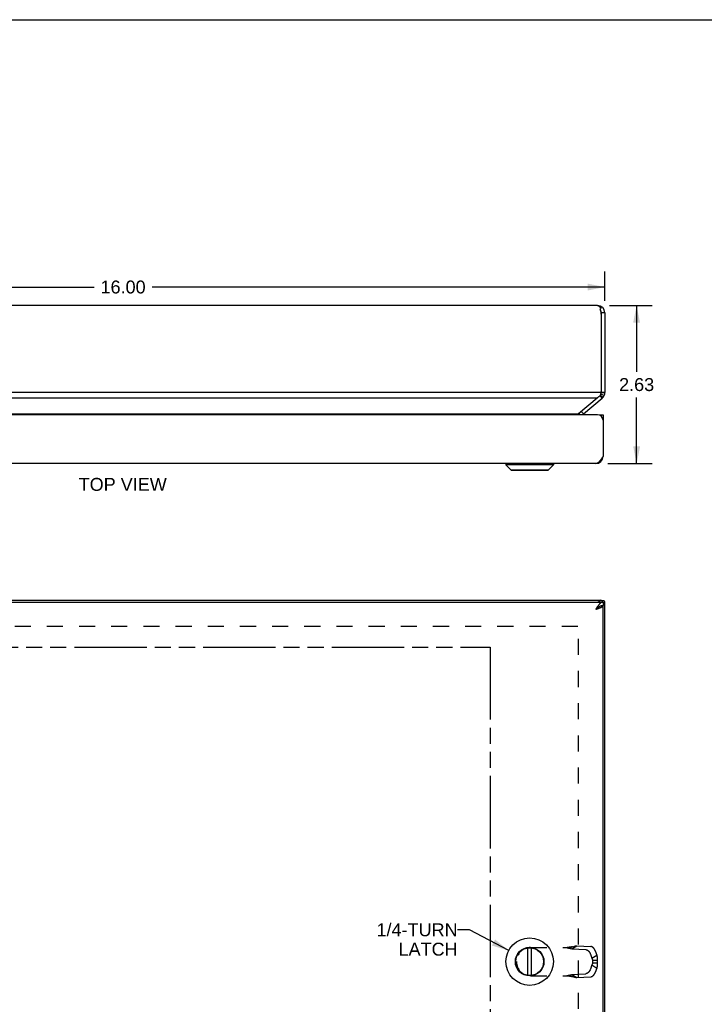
# Model space of a CAD drawing. Header units: inches. Extents: x 0 to 48.6, y 0 to 31.4.
# Tile 8 of 10: x 12.7 to 24, y 15.1 to 31.4. Entities that reach past the tile are written whole.
import ezdxf

# ---------------------------------------------------------------- set-up
doc = ezdxf.new("R2010")
doc.units = ezdxf.units.IN
doc.header["$LTSCALE"] = 2.671429
doc.header["$MEASUREMENT"] = 0
doc.linetypes.add('HIDDEN', pattern=[0.2, 0.1, -0.1])
doc.linetypes.add('PHANTOM', pattern=[0.8, 0.45, -0.05, 0.1, -0.05, 0.1, -0.05])
doc.layers.get('0').update_dxf_attribs({"linetype": 'CONTINUOUS'})
for name, color, linetype in [('AVAIL_DOOR_SPACE', 7, 'CONTINUOUS'), ('DEFAULT_2', 8, 'HIDDEN'), ('DIMENSIONS', 7, 'CONTINUOUS')]:
    doc.layers.add(name, color=color, linetype=linetype)
doc.styles.get("Standard").update_dxf_attribs({"font": 'arial.ttf'})
doc.dimstyles.new('DIMSTYLE_1', dxfattribs={"dimtxt": 0.214286, "dimasz": 0.285714, "dimexe": 0.09, "dimexo": 0.07, "dimgap": 0.0375, "dimtad": 0, "dimtih": 1, "dimtoh": 1, "dimzin": 4, "dimdsep": 46, "dimtxsty": 'Standard', "dimblk": '_FILLED', "dimblk1": '_FILLED', "dimblk2": '_FILLED', "dimcen": 0.09, "dimazin": 1, "dimtfac": 1, "dimtofl": 0, "dimtmove": 0, "dimatfit": 3, "dimldrblk": '_FILLED', "dimfxl": 0, "dimtolj": 1, "dimtzin": 4, "dimarcsym": 0})
doc.dimstyles.get("Standard").update_dxf_attribs({"dimtxt": 0.242857, "dimasz": 0.285714, "dimexe": 0.09, "dimexo": 0.07, "dimgap": 0.09, "dimtad": 0, "dimtih": 1, "dimtoh": 1, "dimzin": 4, "dimdsep": 46, "dimtxsty": 'Standard', "dimblk": '_FILLED', "dimblk1": '_FILLED', "dimblk2": '_FILLED', "dimcen": 0.09, "dimazin": 1, "dimtp": 0.01, "dimtm": 0.01, "dimtfac": 1, "dimtofl": 0, "dimtmove": 0, "dimatfit": 3, "dimldrblk": '_FILLED', "dimfxl": 0, "dimtolj": 1, "dimtzin": 4, "dimarcsym": 0})

# ---------------------------------------------------------------- blocks, each defined once
blk = doc.blocks.new('_FILLED')
at = {"color": 0, "linetype": 'ByBlock'}
blk.add_solid([(0, 0), (-1, 0.2), (-1, -0.2)], dxfattribs=at)
blk = doc.blocks.new('*D7')
at = {"layer": 'DIMENSIONS', "color": 2, "linetype": 'Continuous'}
for p, q in [((22.451, 26.683), (23.156, 26.683)), ((22.899, 26.683), (22.899, 25.585)), ((22.899, 24.058), (22.899, 25.156)), ((22.421, 24.058), (23.156, 24.058))]:
    blk.add_line(p, q, dxfattribs=at)
at = {"layer": 'DIMENSIONS', "color": 2, "linetype": 'Continuous', "xscale": 0.2857142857, "yscale": 0.2857142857, "zscale": 0.2857142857}
for p, rotation in [((22.899, 26.683), 90), ((22.899, 24.058), 270)]:
    blk.add_blockref('_FILLED', p, dxfattribs=dict(at, rotation=rotation))
at = {"layer": 'DIMENSIONS', "color": 2, "linetype": 'Continuous', "insert": (22.899, 25.478), "char_height": 0.2143, "width": 0.58232, "attachment_point": 2, "line_spacing_factor": 0.9}
blk.add_mtext('2.63', dxfattribs=at)
blk = doc.blocks.new('*D20')
at = {"layer": 'DIMENSIONS', "color": 2, "linetype": 'Continuous'}
for p, q in [((6.371, 26.763), (6.371, 27.248)), ((22.371, 26.763), (22.371, 27.248)), ((6.371, 26.99), (13.89, 26.99)), ((22.371, 26.99), (14.853, 26.99))]:
    blk.add_line(p, q, dxfattribs=at)
at = {"layer": 'DIMENSIONS', "color": 2, "linetype": 'Continuous', "xscale": 0.2857142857, "yscale": 0.2857142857, "zscale": 0.2857142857, "rotation": 180}
blk.add_blockref('_FILLED', (6.371, 26.99), dxfattribs=at)
at = {"layer": 'DIMENSIONS', "color": 2, "linetype": 'Continuous', "xscale": 0.2857142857, "yscale": 0.2857142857, "zscale": 0.2857142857}
blk.add_blockref('_FILLED', (22.371, 26.99), dxfattribs=at)
at = {"layer": 'DIMENSIONS', "color": 2, "linetype": 'Continuous', "insert": (14.371, 27.098), "char_height": 0.2143, "width": 0.74881, "attachment_point": 2, "line_spacing_factor": 0.9}
blk.add_mtext('16.00', dxfattribs=at)

msp = doc.modelspace()

# ---------------------------------------------------------------- linework, layer by layer
at = {"color": 7, "linetype": 'Continuous'}
for p, q in [((0, 31.4286), (48.5714, 31.4286)), ((22.3184, 26.6627), (22.3026, 26.6393)), ((22.3002, 26.5979), (22.2995, 26.5979)), ((22.3713, 26.5632), (22.3113, 26.5632)), ((22.3113, 26.5632), (22.3113, 26.5388)), ((22.3284, 25.1472), (22.2927, 25.1898)), ((22.3333, 25.1515), (22.2947, 25.1928)), ((22.3372, 25.1553), (22.2962, 25.1953)), ((22.3389, 25.1571), (22.2969, 25.1964)), ((22.3599, 25.1882), (22.3056, 25.2137)), ((22.3707, 25.2271), (22.311, 25.2331)), ((22.3113, 25.2586), (22.3113, 25.2391)), ((22.3713, 25.2391), (22.3113, 25.2391)), ((22.0151, 24.8843), (21.9809, 24.925)), ((22.2808, 24.868), (22.3408, 24.868)), ((22.2808, 24.8628), (22.2808, 24.868)), ((22.3408, 24.8075), (22.3357, 24.8075)), ((20.7287, 24.0549), (21.5168, 24.0549)), ((20.7287, 24.0549), (20.7287, 24.0362)), ((21.5168, 24.0362), (20.7287, 24.0362)), ((20.7287, 24.0362), (20.8118, 23.953)), ((21.5168, 24.0362), (21.4337, 23.953)), ((21.5168, 24.0549), (21.5168, 24.0362)), ((22.3397, 24.1623), (22.3315, 24.1634)), ((20.8118, 23.953), (21.4337, 23.953)), ((20.8168, 23.951), (21.4287, 23.951)), ((22.3523, 21.7823), (22.3018, 21.7823)), ((22.3094, 21.7906), (22.3094, 21.7823)), ((22.3113, 21.7906), (22.3113, 21.7823)), ((22.3408, 21.7606), (22.3408, 21.7006)), ((22.3397, 21.6956), (22.3094, 21.6956)), ((21.093, 15.5625), (21.093, 16.0186)), ((21.1525, 15.5625), (21.1525, 16.0186))]:
    msp.add_line(p, q, dxfattribs=at)
at = {"color": 3, "linetype": 'Continuous'}
for p, q in [((22.2513, 26.6832), (6.4913, 26.6832)), ((22.3113, 26.5388), (22.3113, 25.2586)), ((22.3713, 26.5632), (22.3713, 25.2391)), ((22.3094, 25.2391), (6.4332, 25.2391)), ((22.2458, 25.1472), (6.4968, 25.1472)), ((22.2458, 25.1472), (21.9332, 24.8849)), ((22.0151, 24.8843), (22.3284, 25.1472)), ((22.2458, 25.1472), (22.2466, 25.1482)), ((22.2466, 25.1482), (22.2475, 25.1493)), ((22.2475, 25.1493), (22.2483, 25.1503)), ((22.2508, 24.868), (6.4908, 24.868)), ((6.8102, 24.8843), (21.9324, 24.8843)), ((22.3408, 24.868), (22.3408, 24.178)), ((22.2208, 24.058), (6.5208, 24.058)), ((6.4008, 21.7606), (22.3408, 21.7606)), ((6.4313, 21.7906), (22.3113, 21.7906)), ((22.3234, 21.7606), (22.3284, 21.7657)), ((22.3713, 9.811), (22.3713, 21.7702)), ((22.3397, 21.6956), (22.3408, 21.6956)), ((22.3408, 9.8856), (22.3408, 21.6956))]:
    msp.add_line(p, q, dxfattribs=at)
for points in [[(22.2513, 26.6832), (22.2538, 26.6831), (22.2563, 26.6827), (22.2588, 26.6822), (22.2614, 26.6814), (22.2639, 26.6804), (22.2664, 26.6791), (22.2689, 26.6777), (22.2714, 26.676), (22.2739, 26.6742), (22.2765, 26.6721), (22.279, 26.6698), (22.2815, 26.6673), (22.284, 26.6646), (22.2865, 26.6618), (22.2891, 26.6587), (22.2916, 26.6555), (22.2941, 26.6521), (22.2966, 26.6485), (22.2991, 26.6448), (22.3016, 26.6409), (22.3042, 26.6368), (22.3067, 26.6327)], [(22.2886, 26.6289), (22.2885, 26.6292), (22.2885, 26.6295), (22.2884, 26.6299), (22.2884, 26.6301)], [(22.2886, 26.6289), (22.29, 26.6251), (22.2915, 26.6213), (22.2929, 26.6174), (22.2943, 26.6134), (22.2957, 26.6093), (22.2971, 26.6052), (22.2985, 26.601), (22.2999, 26.5968), (22.3013, 26.5925), (22.3028, 26.5882)], [(22.3028, 26.5882), (22.304, 26.5841), (22.3052, 26.58), (22.3062, 26.5758), (22.3072, 26.5716), (22.3081, 26.5674), (22.3088, 26.5632)], [(22.2483, 25.1503), (22.2502, 25.1526), (22.2522, 25.1549), (22.2542, 25.1571), (22.2564, 25.1594), (22.2586, 25.1615), (22.2609, 25.1636), (22.2633, 25.1656), (22.2657, 25.1676), (22.2681, 25.1694), (22.2706, 25.1712), (22.2731, 25.1728), (22.2757, 25.1743)], [(22.2973, 25.1972), (22.2957, 25.1943), (22.294, 25.1916), (22.2922, 25.1891), (22.2903, 25.1867), (22.2883, 25.1844), (22.2863, 25.1824), (22.2842, 25.1804), (22.2821, 25.1787), (22.28, 25.177), (22.2778, 25.1756), (22.2757, 25.1743)], [(22.3016, 25.2065), (22.3003, 25.2033), (22.2989, 25.2002), (22.2973, 25.1972)], [(22.3039, 25.2132), (22.3028, 25.2098), (22.3016, 25.2065)], [(22.3094, 25.2391), (22.3087, 25.2348), (22.308, 25.2304), (22.3071, 25.2261), (22.3061, 25.2217), (22.3051, 25.2175), (22.3039, 25.2132)], [(21.9218, 24.868), (21.9218, 24.8684), (21.922, 24.8696), (21.9222, 24.8709), (21.9226, 24.8721), (21.923, 24.8733), (21.9235, 24.8745), (21.9241, 24.8757), (21.9248, 24.8769), (21.9256, 24.878), (21.9265, 24.8791), (21.9274, 24.8802), (21.9285, 24.8813), (21.9297, 24.8823), (21.931, 24.8833), (21.9324, 24.8843)], [(21.9324, 24.8843), (21.9327, 24.8845), (21.933, 24.8847), (21.9332, 24.8849)], [(22.3408, 24.178), (22.3365, 24.1712), (22.3322, 24.1645), (22.3279, 24.1579), (22.3236, 24.1513), (22.3193, 24.1447), (22.315, 24.1383), (22.3107, 24.132), (22.3065, 24.1259), (22.3022, 24.1199), (22.2979, 24.1141), (22.2936, 24.1085), (22.2893, 24.1032), (22.2851, 24.098), (22.2808, 24.0931), (22.2765, 24.0885), (22.2722, 24.0842), (22.2679, 24.0801), (22.2636, 24.0764), (22.2593, 24.0729), (22.255, 24.0698), (22.2508, 24.0671), (22.2465, 24.0647), (22.2422, 24.0626), (22.2379, 24.061), (22.2336, 24.0597), (22.2293, 24.0587), (22.225, 24.0581), (22.2208, 24.058)], [(22.3408, 21.7606), (22.3365, 21.7604), (22.3322, 21.7598), (22.3279, 21.7589), (22.3236, 21.7576), (22.3193, 21.7559), (22.315, 21.7538), (22.3107, 21.7514), (22.3065, 21.7487), (22.3022, 21.7456), (22.2979, 21.7422), (22.2936, 21.7385), (22.2893, 21.7344), (22.2851, 21.7301), (22.2808, 21.7255), (22.2765, 21.7206), (22.2722, 21.7154), (22.2679, 21.71), (22.2636, 21.7044), (22.2593, 21.6986), (22.255, 21.6927), (22.2508, 21.6865), (22.2465, 21.6802), (22.2422, 21.6738), (22.2379, 21.6673), (22.2336, 21.6607), (22.2293, 21.654), (22.225, 21.6473), (22.2208, 21.6406)], [(22.2568, 21.7606), (22.2586, 21.7621), (22.2609, 21.7638), (22.2633, 21.7654), (22.2657, 21.7669), (22.2681, 21.7682), (22.2706, 21.7695), (22.2731, 21.7706), (22.2757, 21.7715)], [(22.3039, 21.7878), (22.3028, 21.7869), (22.3016, 21.7861), (22.3003, 21.7851), (22.2989, 21.7841), (22.2973, 21.783), (22.2957, 21.7819), (22.294, 21.7808), (22.2922, 21.7796), (22.2903, 21.7785), (22.2883, 21.7774), (22.2863, 21.7763), (22.2842, 21.7752), (22.2821, 21.7742), (22.28, 21.7733), (22.2778, 21.7724), (22.2757, 21.7715)], [(22.3094, 21.7906), (22.3087, 21.7905), (22.308, 21.7903), (22.3071, 21.7899), (22.3061, 21.7893), (22.3051, 21.7886), (22.3039, 21.7878)], [(22.3523, 21.7823), (22.353, 21.7823), (22.3541, 21.7822), (22.355, 21.782), (22.356, 21.7817), (22.3569, 21.7813), (22.3577, 21.7808), (22.3585, 21.7803), (22.3593, 21.7797), (22.3599, 21.779)], [(22.3707, 21.7703), (22.3703, 21.7703), (22.3698, 21.7705), (22.3692, 21.7708), (22.3684, 21.7713), (22.3676, 21.7718), (22.3667, 21.7725), (22.3658, 21.7733), (22.3647, 21.7742), (22.3636, 21.7752), (22.3624, 21.7764), (22.3612, 21.7776), (22.3599, 21.779)], [(22.3713, 21.7702), (22.3713, 21.7702), (22.3712, 21.7702), (22.3711, 21.7702), (22.371, 21.7702), (22.3709, 21.7702), (22.3707, 21.7703)], [(22.2208, 21.6406), (22.2274, 21.6427), (22.234, 21.6448), (22.2406, 21.6469), (22.2471, 21.649), (22.2536, 21.6512), (22.2599, 21.6533), (22.2661, 21.6554), (22.2722, 21.6575), (22.2781, 21.6596), (22.2839, 21.6617), (22.2894, 21.6638), (22.2948, 21.666), (22.2999, 21.6681), (22.3047, 21.6702), (22.3094, 21.6723), (22.3137, 21.6744), (22.3178, 21.6765), (22.3215, 21.6787), (22.325, 21.6808), (22.3281, 21.6829), (22.3309, 21.685), (22.3334, 21.6871), (22.3355, 21.6892), (22.3373, 21.6913), (22.3387, 21.6935), (22.3397, 21.6956)]]:
    msp.add_lwpolyline(points, dxfattribs=at)
at = {"color": 7, "linetype": 'Continuous'}
for points in [[(22.3408, 21.7006), (22.3365, 21.7005), (22.3322, 21.7002), (22.3279, 21.6997), (22.3236, 21.6991), (22.3193, 21.6982), (22.315, 21.6972), (22.3107, 21.696), (22.3065, 21.6946), (22.3022, 21.6931), (22.2979, 21.6914), (22.2936, 21.6895), (22.2893, 21.6875), (22.2851, 21.6853), (22.2808, 21.683), (22.2765, 21.6806), (22.2722, 21.678), (22.2679, 21.6753), (22.2636, 21.6725), (22.2593, 21.6696), (22.255, 21.6666), (22.2508, 21.6635), (22.2465, 21.6604), (22.2422, 21.6572), (22.2379, 21.6539), (22.2336, 21.6506), (22.2293, 21.6473), (22.225, 21.6439), (22.2208, 21.6406)], [(22.2208, 21.6406), (22.2247, 21.6431), (22.2286, 21.6456), (22.2325, 21.6481), (22.2363, 21.6506), (22.24, 21.6531), (22.2437, 21.6556), (22.2473, 21.6581), (22.2508, 21.6606), (22.2541, 21.6631), (22.2573, 21.6656), (22.2603, 21.6681), (22.2632, 21.6706), (22.2659, 21.6731), (22.2684, 21.6756), (22.2684, 21.6756)]]:
    msp.add_lwpolyline(points, dxfattribs=at)
for radius in [0.3941, 0.2375, 0.23]:
    msp.add_circle((21.1228, 15.7906), radius, dxfattribs=at)
at = {"color": 3, "linetype": 'Continuous'}
for centre, radius, start, end in [((22.2513, 26.5632), 0.12, 0, 90), ((22.1913, 26.5388), 0.12, 0, 11.70226), ((22.2113, 25.2586), 0.1, 348.78562, 0.00085), ((22.2513, 25.2391), 0.12, 310, 360), ((22.0536, 24.8383), 0.06, 130, 150.38073), ((22.2508, 24.778), 0.09, 0, 90), ((22.2208, 24.178), 0.12, 270, 360)]:
    msp.add_arc(centre, radius, start, end, dxfattribs=at)
at = {"color": 7, "linetype": 'Continuous'}
for centre, radius, start, end in [((22.2513, 26.5632), 0.06, 0, 37.29923), ((22.2513, 25.2391), 0.06, 326.84762, 360), ((22.0536, 24.8383), 0.12, 149.46622, 165.69448), ((20.7318, 24.0549), 0.00305, 89.99991, 180), ((21.5138, 24.0549), 0.00305, 0, 90.00009), ((20.8168, 23.9581), 0.0071, 225.00001, 270.00001), ((21.4287, 23.9581), 0.0071, 269.99999, 314.99999)]:
    msp.add_arc(centre, radius, start, end, dxfattribs=at)
at = {"layer": 'AVAIL_DOOR_SPACE', "color": 4, "linetype": 'PHANTOM'}
for p, q in [((7.1508, 21.0106), (20.4658, 21.0106)), ((20.4658, 21.0106), (20.4658, 10.5706))]:
    msp.add_line(p, q, dxfattribs=at)
at = {"layer": 'DEFAULT_2', "color": 8, "linetype": 'HIDDEN'}
for p, q in [((21.9216, 21.3529), (6.821, 21.3529)), ((21.9336, 10.1972), (21.9336, 21.3839)), ((21.1388, 16.0268), (21.7917, 16.0268)), ((21.8224, 16.0038), (21.9039, 16.0555)), ((21.9039, 16.0555), (22.1366, 16.0423)), ((21.8224, 16.0038), (22.0551, 15.9906)), ((22.1309, 15.917), (22.1556, 15.8455)), ((22.1556, 15.8455), (22.2371, 15.8972)), ((22.2124, 15.9687), (22.2371, 15.8972)), ((20.9028, 15.7908), (20.9028, 15.7904)), ((22.1556, 15.7356), (22.1309, 15.6641)), ((22.1556, 15.7356), (22.2371, 15.6839)), ((22.1664, 15.8127), (22.2423, 15.8127)), ((22.1664, 15.8127), (22.1664, 15.7685)), ((22.1664, 15.7685), (22.2423, 15.7685)), ((22.2423, 15.8127), (22.2423, 15.7685)), ((21.1388, 15.5544), (21.7917, 15.5544)), ((21.8224, 15.5773), (22.0551, 15.5906)), ((21.8224, 15.5773), (21.9039, 15.5256)), ((21.8267, 15.5453), (21.8396, 15.5419)), ((21.8396, 15.5419), (21.8514, 15.5388)), ((21.9039, 15.5256), (22.1366, 15.5388)), ((22.2371, 15.6839), (22.2124, 15.6124))]:
    msp.add_line(p, q, dxfattribs=at)
for points in [[(21.7158, 16.0268), (21.7297, 16.024), (21.7434, 16.0213), (21.7569, 16.0185), (21.7703, 16.0157), (21.7836, 16.0128), (21.7967, 16.0099), (21.8096, 16.0069), (21.8224, 16.0038)], [(21.8396, 16.0392), (21.8333, 16.0376), (21.8267, 16.0361), (21.8201, 16.0346), (21.8134, 16.0333), (21.8067, 16.032), (21.8, 16.0309), (21.7933, 16.03), (21.7866, 16.0291), (21.7799, 16.0284), (21.7732, 16.0278), (21.7665, 16.0274), (21.7598, 16.027), (21.7531, 16.0268), (21.7467, 16.0268)], [(21.7917, 16.0268), (21.8006, 16.0291), (21.8095, 16.0313), (21.8181, 16.0336), (21.8267, 16.0358), (21.8514, 16.0423)], [(21.8514, 16.0423), (21.8593, 16.0444), (21.8671, 16.0464), (21.8748, 16.0484), (21.8823, 16.0503), (21.8896, 16.0521), (21.8968, 16.0539), (21.9039, 16.0555)], [(22.2124, 15.9687), (22.2116, 15.9709), (22.2108, 15.9732), (22.2099, 15.9754), (22.2089, 15.9776), (22.208, 15.9798), (22.2069, 15.982), (22.2058, 15.9842), (22.2047, 15.9864), (22.2036, 15.9886), (22.2023, 15.9907), (22.2011, 15.9928), (22.1998, 15.9949), (22.1985, 15.997), (22.1971, 15.9991), (22.1957, 16.0011), (22.1943, 16.0031), (22.1928, 16.0051), (22.1913, 16.0071), (22.1898, 16.009), (22.1882, 16.0108), (22.1867, 16.0127), (22.185, 16.0144), (22.1834, 16.0162), (22.1818, 16.0179), (22.1801, 16.0196), (22.1784, 16.0212), (22.1767, 16.0227), (22.175, 16.0242), (22.1732, 16.0257), (22.1715, 16.0271), (22.1697, 16.0285), (22.1679, 16.0298), (22.1662, 16.031), (22.1644, 16.0322), (22.1626, 16.0333), (22.1608, 16.0344), (22.159, 16.0353), (22.1572, 16.0363), (22.1554, 16.0372), (22.1537, 16.038), (22.1519, 16.0387), (22.1501, 16.0394), (22.1484, 16.04), (22.1467, 16.0405), (22.1449, 16.041), (22.1432, 16.0414), (22.1415, 16.0417), (22.1399, 16.042), (22.1382, 16.0422), (22.1366, 16.0423)], [(22.0551, 15.9906), (22.0567, 15.9905), (22.0584, 15.9903), (22.06, 15.99), (22.0617, 15.9897), (22.0634, 15.9893), (22.0651, 15.9888), (22.0669, 15.9883), (22.0686, 15.9877), (22.0704, 15.987), (22.0722, 15.9862), (22.0739, 15.9854), (22.0757, 15.9846), (22.0775, 15.9836), (22.0793, 15.9826), (22.0811, 15.9816), (22.0829, 15.9805), (22.0846, 15.9793), (22.0864, 15.978), (22.0882, 15.9767), (22.09, 15.9754), (22.0917, 15.974), (22.0934, 15.9725), (22.0952, 15.971), (22.0969, 15.9695), (22.0986, 15.9678), (22.1002, 15.9662), (22.1019, 15.9645), (22.1035, 15.9627), (22.1051, 15.9609), (22.1067, 15.9591), (22.1083, 15.9572), (22.1098, 15.9553), (22.1113, 15.9534), (22.1128, 15.9514), (22.1142, 15.9494), (22.1156, 15.9474), (22.117, 15.9453), (22.1183, 15.9432), (22.1196, 15.9411), (22.1208, 15.939), (22.122, 15.9368), (22.1232, 15.9347), (22.1243, 15.9325), (22.1254, 15.9303), (22.1264, 15.9281), (22.1274, 15.9259), (22.1284, 15.9237), (22.1293, 15.9215), (22.1301, 15.9192), (22.1309, 15.917)], [(22.2371, 15.8972), (22.238, 15.8933), (22.2389, 15.8893), (22.2397, 15.8853), (22.2404, 15.8812), (22.2411, 15.8771), (22.2417, 15.873), (22.2422, 15.8688), (22.2426, 15.8646), (22.243, 15.8604), (22.2433, 15.8561), (22.2435, 15.8519), (22.2436, 15.8476), (22.2437, 15.8432), (22.2437, 15.8389), (22.2436, 15.8346), (22.2435, 15.8302), (22.2433, 15.8258), (22.243, 15.8215), (22.2427, 15.8171), (22.2423, 15.8127)], [(22.1556, 15.8455), (22.1567, 15.8433), (22.1577, 15.8411), (22.1587, 15.8388), (22.1597, 15.8365), (22.1606, 15.8342), (22.1614, 15.8319), (22.1622, 15.8295), (22.163, 15.8271), (22.1637, 15.8247), (22.1643, 15.8223), (22.1649, 15.8199), (22.1655, 15.8175), (22.166, 15.8151), (22.1664, 15.8127)], [(22.1664, 15.7685), (22.166, 15.766), (22.1655, 15.7636), (22.1649, 15.7612), (22.1643, 15.7588), (22.1637, 15.7564), (22.163, 15.754), (22.1622, 15.7517), (22.1614, 15.7493), (22.1606, 15.747), (22.1597, 15.7447), (22.1587, 15.7424), (22.1577, 15.7401), (22.1567, 15.7379), (22.1556, 15.7356)], [(22.2423, 15.7685), (22.2427, 15.7636), (22.2431, 15.7587), (22.2434, 15.7539), (22.2436, 15.749), (22.2437, 15.7442), (22.2437, 15.7394), (22.2437, 15.7346), (22.2435, 15.7298), (22.2433, 15.725), (22.2429, 15.7203), (22.2425, 15.7156), (22.242, 15.711), (22.2414, 15.7063), (22.2407, 15.7018), (22.24, 15.6972), (22.2391, 15.6927), (22.2381, 15.6883), (22.2371, 15.6839)], [(21.7158, 15.5544), (21.7297, 15.5571), (21.7434, 15.5599), (21.7569, 15.5626), (21.7703, 15.5655), (21.7836, 15.5683), (21.7967, 15.5712), (21.8096, 15.5742), (21.8224, 15.5773)], [(21.7467, 15.5544), (21.7531, 15.5543), (21.7598, 15.5541), (21.7665, 15.5538), (21.7732, 15.5533), (21.7799, 15.5527), (21.7866, 15.552), (21.7933, 15.5512), (21.8, 15.5502), (21.8067, 15.5491), (21.8134, 15.5479), (21.8201, 15.5466), (21.8267, 15.5451), (21.8333, 15.5435), (21.8396, 15.5419)], [(21.7917, 15.5544), (21.8006, 15.5521), (21.8095, 15.5498), (21.8181, 15.5476), (21.8267, 15.5453)], [(21.8514, 15.5388), (21.8593, 15.5367), (21.8671, 15.5347), (21.8748, 15.5327), (21.8823, 15.5308), (21.8896, 15.529), (21.8968, 15.5273), (21.9039, 15.5256)], [(22.1309, 15.6641), (22.1301, 15.6619), (22.1293, 15.6597), (22.1284, 15.6575), (22.1274, 15.6553), (22.1264, 15.6531), (22.1254, 15.6509), (22.1243, 15.6487), (22.1232, 15.6465), (22.122, 15.6443), (22.1208, 15.6422), (22.1196, 15.64), (22.1183, 15.6379), (22.117, 15.6358), (22.1156, 15.6338), (22.1142, 15.6317), (22.1128, 15.6297), (22.1113, 15.6278), (22.1098, 15.6258), (22.1083, 15.6239), (22.1067, 15.622), (22.1051, 15.6202), (22.1035, 15.6184), (22.1019, 15.6167), (22.1002, 15.615), (22.0986, 15.6133), (22.0969, 15.6117), (22.0952, 15.6101), (22.0934, 15.6086), (22.0917, 15.6072), (22.09, 15.6058), (22.0882, 15.6044), (22.0864, 15.6031), (22.0846, 15.6019), (22.0829, 15.6007), (22.0811, 15.5996), (22.0793, 15.5985), (22.0775, 15.5975), (22.0757, 15.5966), (22.0739, 15.5957), (22.0722, 15.5949), (22.0704, 15.5942), (22.0686, 15.5935), (22.0669, 15.5929), (22.0651, 15.5923), (22.0634, 15.5919), (22.0617, 15.5915), (22.06, 15.5911), (22.0584, 15.5909), (22.0567, 15.5907), (22.0551, 15.5906)], [(22.1366, 15.5388), (22.1382, 15.539), (22.1399, 15.5392), (22.1415, 15.5394), (22.1432, 15.5398), (22.1449, 15.5402), (22.1467, 15.5406), (22.1484, 15.5412), (22.1501, 15.5418), (22.1519, 15.5425), (22.1537, 15.5432), (22.1554, 15.544), (22.1572, 15.5449), (22.159, 15.5458), (22.1608, 15.5468), (22.1626, 15.5479), (22.1644, 15.549), (22.1662, 15.5502), (22.1679, 15.5514), (22.1697, 15.5527), (22.1715, 15.554), (22.1732, 15.5555), (22.175, 15.5569), (22.1767, 15.5584), (22.1784, 15.56), (22.1801, 15.5616), (22.1818, 15.5633), (22.1834, 15.565), (22.185, 15.5667), (22.1867, 15.5685), (22.1882, 15.5703), (22.1898, 15.5722), (22.1913, 15.5741), (22.1928, 15.576), (22.1943, 15.578), (22.1957, 15.58), (22.1971, 15.5821), (22.1985, 15.5841), (22.1998, 15.5862), (22.2011, 15.5883), (22.2023, 15.5904), (22.2036, 15.5926), (22.2047, 15.5948), (22.2058, 15.5969), (22.2069, 15.5991), (22.208, 15.6013), (22.2089, 15.6036), (22.2099, 15.6058), (22.2108, 15.608), (22.2116, 15.6102), (22.2124, 15.6124)]]:
    msp.add_lwpolyline(points, dxfattribs=at)
for centre, start, end in [((21.1388, 15.7908), 90, 180), ((21.1388, 15.7904), 180, 270)]:
    msp.add_arc(centre, 0.236, start, end, dxfattribs=at)

# ---------------------------------------------------------------- texts
at = {"layer": 'DIMENSIONS', "color": 2, "linetype": 'Continuous', "char_height": 0.21429, "line_spacing_factor": 0.9}
for s, insert, width, attachment_point in [('TOP VIEW', (14.3652, 23.8212), 1.46017, 2), ('1/4-TURN\\PLATCH', (19.9267, 16.4263), 1.345459, 3)]:
    msp.add_mtext(s, dxfattribs=dict(at, insert=insert, width=width, attachment_point=attachment_point))

# ---------------------------------------------------------------- dimensions: what is measured, and where the dimension line sits
at = {"layer": 'DIMENSIONS', "color": 2, "linetype": 'Continuous'}
dim = msp.add_linear_dim(base=(22.3713, 26.9905), p1=(6.3713, 27.3176), p2=(22.3713, 27.3176), dimstyle='DIMSTYLE_1', dxfattribs=at)
dim.commit()
dim.dimension.update_dxf_attribs({"geometry": '*D20', "text_midpoint": (14.3804, 26.9893), "dimtype": 160})
dim = msp.add_linear_dim(base=(22.8991, 24.058), p1=(22.3813, 26.6832), p2=(22.3508, 24.058), angle=270, dimstyle='DIMSTYLE_1', dxfattribs=at)
dim.commit()
dim.dimension.update_dxf_attribs({"geometry": '*D7', "text_midpoint": (22.8964, 25.3694), "dimtype": 160})

# ---------------------------------------------------------------- leaders
at = {"layer": 'DIMENSIONS', "color": 2, "linetype": 'Continuous', "annotation_type": 0, "has_hookline": 1, "hookline_direction": 1, "text_width": 1.2901}
msp.add_leader([(20.7744, 15.9747), (20.1227, 16.3191), (19.9267, 16.3191)], dimstyle='Standard', override={"dimtad": 0}, dxfattribs=at)

doc.saveas('drawing.dxf')
